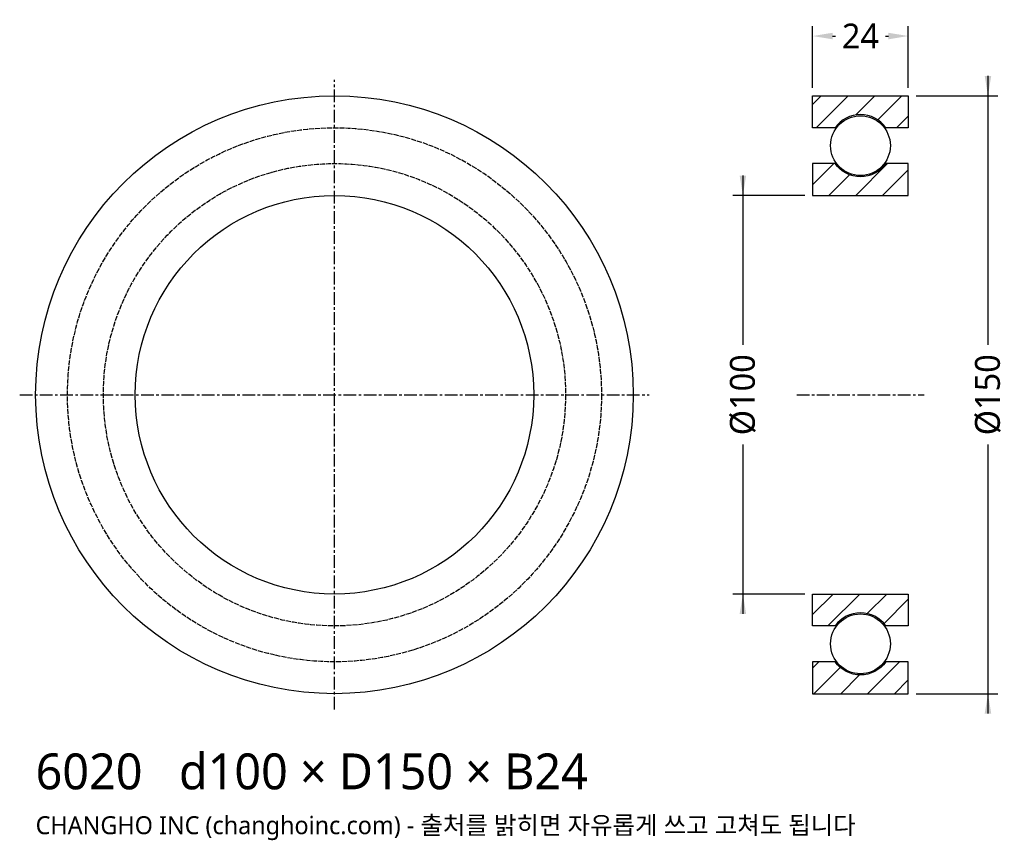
# Model space of a CAD drawing. Header units: millimetres. Extents: x -79 to 168, y -112 to 94.
import ezdxf

# ---------------------------------------------------------------- set-up
doc = ezdxf.new("R2010")
doc.units = ezdxf.units.MM
doc.linetypes.add('CENTER', pattern=[5.08, 3.175, -0.635, 0.635, -0.635])
doc.linetypes.add('DASHED', pattern=[1.524, 1.27, -0.254])
for name, color, linetype in [('문자', 7, 'CONTINUOUS'), ('숨은선', 3, 'DASHED'), ('외형선', 7, 'CONTINUOUS'), ('중심선', 1, 'CENTER'), ('치수', 4, 'CONTINUOUS'), ('해칭', 8, 'CONTINUOUS')]:
    doc.layers.add(name, color=color, linetype=linetype)
doc.styles.add('CH_KOR', font='malgun.ttf')
doc.dimstyles.new('CH_DIM', dxfattribs={"dimtxt": 2.5, "dimasz": 2, "dimexe": 1, "dimexo": 0.8, "dimgap": 0.8, "dimtad": 1, "dimdec": 0, "dimtxsty": 'CH_KOR', "dimcen": 2.5, "dimclrd": 4, "dimclre": 4, "dimclrt": 4, "dimazin": 3, "dimtfac": 1, "dimtmove": 0, "dimatfit": 3})

# ---------------------------------------------------------------- blocks, each defined once
blk = doc.blocks.new('_CLOSEDFILLED')
at = {"color": 0, "linetype": 'BYBLOCK'}
blk.add_solid([(-1, 0.164), (0, 0), (-1, -0.164)], dxfattribs=at)
blk = doc.blocks.new('*D1')
at = {"color": 4}
for p, q in [((164, 80), (164, 12.5)), ((146, 75), (166.5, 75)), ((164, -12.5), (164, -80)), ((146, -75), (166.5, -75))]:
    blk.add_line(p, q, dxfattribs=at)
at = {"layer": 'Defpoints'}
for p in [(144, 75), (164, 75), (144, -75)]:
    blk.add_point(p, dxfattribs=at)
at = {"layer": '치수', "color": 4, "xscale": 5, "yscale": 5}
for p, rotation in [((164, 75), 270), ((164, -75), 90)]:
    blk.add_blockref('_CLOSEDFILLED', p, dxfattribs=dict(at, rotation=rotation))
at = {"layer": '치수', "color": 4, "insert": (164, 0), "char_height": 6.25, "attachment_point": 5, "rotation": 90, "style": 'CH_KOR'}
blk.add_mtext('Ø150', dxfattribs=at)
blk = doc.blocks.new('*D2')
at = {"color": 4}
for p, q in [((102.5, 55), (102.5, 12.5)), ((118, 50), (100, 50)), ((102.5, -12.5), (102.5, -55)), ((118, -50), (100, -50))]:
    blk.add_line(p, q, dxfattribs=at)
at = {"layer": 'Defpoints'}
for p in [(102.5, 50), (120, 50), (120, -50)]:
    blk.add_point(p, dxfattribs=at)
at = {"layer": '치수', "color": 4, "xscale": 5, "yscale": 5}
for p, rotation in [((102.5, 50), 270), ((102.5, -50), 90)]:
    blk.add_blockref('_CLOSEDFILLED', p, dxfattribs=dict(at, rotation=rotation))
at = {"layer": '치수', "color": 4, "insert": (102.5, 0), "char_height": 6.25, "attachment_point": 5, "rotation": 90, "style": 'CH_KOR'}
blk.add_mtext('Ø100', dxfattribs=at)
blk = doc.blocks.new('*D3')
at = {"color": 4}
for p, q in [((120, 77), (120, 92.5)), ((144, 77), (144, 92.5)), ((125, 90), (125.75, 90)), ((138.25, 90), (139, 90))]:
    blk.add_line(p, q, dxfattribs=at)
at = {"layer": 'Defpoints'}
for p in [(120, 90), (120, 75), (144, 75)]:
    blk.add_point(p, dxfattribs=at)
at = {"layer": '치수', "color": 4, "xscale": 5, "yscale": 5, "rotation": 180}
blk.add_blockref('_CLOSEDFILLED', (120, 90), dxfattribs=at)
at = {"layer": '치수', "color": 4, "xscale": 5, "yscale": 5}
blk.add_blockref('_CLOSEDFILLED', (144, 90), dxfattribs=at)
at = {"layer": '치수', "color": 4, "insert": (132, 90), "char_height": 6.25, "attachment_point": 5, "style": 'CH_KOR'}
blk.add_mtext('24', dxfattribs=at)

msp = doc.modelspace()

# ---------------------------------------------------------------- hatches: boundary and pattern name
at = {"layer": '해칭'}
h = msp.add_hatch(dxfattribs=at)
h.set_pattern_fill('ANSI31', scale=1.5)
h.paths.add_polyline_path([(120, 75), (144, 75), (144, 67), (138.37, 67, 0.51797), (125.63, 67), (120, 67)])
h = msp.add_hatch(dxfattribs=at)
h.set_pattern_fill('ANSI31', scale=1.5)
h.paths.add_polyline_path([(120, 50), (144, 50), (144, 58), (138.37, 58, -0.51797), (125.63, 58), (120, 58)])
h = msp.add_hatch(dxfattribs=at)
h.set_pattern_fill('ANSI31', scale=1.5)
h.paths.add_polyline_path([(120, -50), (144, -50), (144, -58), (138.37, -58, 0.51797), (125.63, -58), (120, -58)])
h = msp.add_hatch(dxfattribs=at)
h.set_pattern_fill('ANSI31', scale=1.5)
h.paths.add_polyline_path([(120, -75), (144, -75), (144, -67), (138.37, -67, -0.51797), (125.63, -67), (120, -67)])

# ---------------------------------------------------------------- linework, layer by layer
at = {"layer": '숨은선'}
for radius in [67, 58]:
    msp.add_circle((0, 0), radius, dxfattribs=at)
at = {"layer": '외형선'}
for points in [[(120, 75), (144, 75), (144, 67), (138.37, 67, 0.51797), (125.63, 67), (120, 67)], [(120, 50), (144, 50), (144, 58), (138.37, 58, -0.51797), (125.63, 58), (120, 58)], [(120, -50), (144, -50), (144, -58), (138.37, -58, 0.51797), (125.63, -58), (120, -58)], [(120, -75), (144, -75), (144, -67), (138.37, -67, -0.51797), (125.63, -67), (120, -67)]]:
    msp.add_lwpolyline(points, format="xyb", close=True, dxfattribs=at)
for centre, radius in [((0, 0), 75), ((132, 62.5), 7.5), ((0, 0), 50), ((132, -62.5), 7.5)]:
    msp.add_circle(centre, radius, dxfattribs=at)
at = {"layer": '중심선'}
for p, q in [((0, -79), (0, 79)), ((-79, 0), (79, 0)), ((116, 0), (148, 0))]:
    msp.add_line(p, q, dxfattribs=at)

# ---------------------------------------------------------------- texts
at = {"layer": '문자', "style": 'CH_KOR'}
for s, height, p in [('6020   d100 × D150 × B24', 9, (-75, -99)), ('CHANGHO INC (changhoinc.com) - 출처를 밝히면 자유롭게 쓰고 고쳐도 됩니다', 4.5, (-75, -110.25))]:
    msp.add_text(s, height=height, dxfattribs=at).set_placement(p)

# ---------------------------------------------------------------- dimensions: what is measured, and where the dimension line sits
at = {"layer": '치수'}
dim = msp.add_linear_dim(base=(120, 90), p1=(120, 75), p2=(144, 75), dimstyle='CH_DIM', override={"dimscale": 2.5}, dxfattribs=at)
dim.commit()
dim.dimension.update_dxf_attribs({"geometry": '*D3', "text_midpoint": (132, 90)})
for base, p1, p2, text, picture, middle in [((164, 75), (144, 75), (144, -75), 'Ø150', '*D1', (164, 0)), ((102.5, 50), (120, 50), (120, -50), 'Ø100', '*D2', (102.5, 0))]:
    dim = msp.add_linear_dim(base=base, p1=p1, p2=p2, angle=90, text=text, dimstyle='CH_DIM', override={"dimscale": 2.5}, dxfattribs=at)
    dim.commit()
    dim.dimension.update_dxf_attribs({"geometry": picture, "text_midpoint": middle})

doc.saveas('drawing.dxf')
